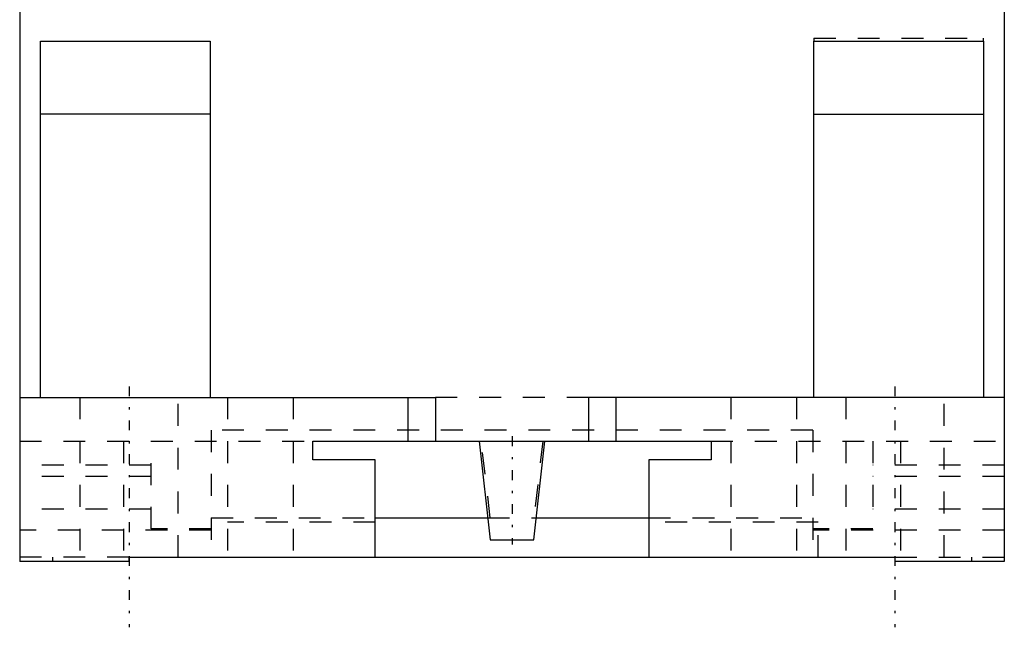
# Model space of a CAD drawing. Extents: x 0 to 45, y -8.5 to 47.
# Tile 1 of 3: x 0 to 45, y -8.5 to 19.2. Entities that reach past the tile are written whole.
import ezdxf

# ---------------------------------------------------------------- set-up
doc = ezdxf.new("R2010")
doc.units = 0
doc.linetypes.add('CENTER', pattern=[1.5, 0.45, -0.5, 0.05, -0.5])
doc.linetypes.add('DASHED', pattern=[2, 1, -1])
for name, color, linetype in [('AM_0', 7, 'CONTINUOUS'), ('AM_3', 7, 'DASHED'), ('AM_7', 7, 'CENTER')]:
    doc.layers.add(name, color=color, linetype=linetype)

msp = doc.modelspace()

# ---------------------------------------------------------------- linework, layer by layer
at = {"layer": 'AM_0', "color": 7, "linetype": 'CONTINUOUS'}
for p, q in [((0, 46.5), (0, -5.5)), ((45, 46.5), (45, -5.5)), ((0.95, 18.265), (8.7, 18.265)), ((0.95, 2), (0.95, 18.265)), ((8.7, 18.265), (8.7, 2)), ((36.3, 2), (36.3, 18.265)), ((36.3, 18.265), (44.05, 18.265)), ((44.05, 18.265), (44.05, 2)), ((8.7, 14.931), (0.95, 14.931)), ((36.3, 14.931), (44.05, 14.931)), ((0, 2), (19, 2)), ((17.75, 0), (17.75, 2)), ((19, 2), (19, 0)), ((45, 2), (26, 2)), ((26, 2), (26, 0)), ((27.25, 2), (27.25, 0)), ((13.4, -0.85), (13.4, 0)), ((13.4, 0), (31.6, 0)), ((31.6, 0), (31.6, -0.85)), ((21, 0), (21.5, -4.5)), ((23.5, -4.5), (24, 0)), ((16.25, -0.85), (13.4, -0.85)), ((16.25, -5.3), (16.25, -0.85)), ((31.6, -0.85), (28.75, -0.85)), ((28.75, -0.85), (28.75, -5.3)), ((16.25, -3.5), (21.389, -3.5)), ((23.611, -3.5), (28.75, -3.5)), ((21.5, -4.5), (23.5, -4.5)), ((5, -5.5), (5, -5.3)), ((5, -5.3), (40, -5.3)), ((40, -5.3), (40, -5.5)), ((5, -5.5), (0, -5.5)), ((45, -5.5), (40, -5.5))]:
    msp.add_line(p, q, dxfattribs=at)
at = {"layer": 'AM_3', "color": 6, "linetype": 'DASHED'}
for p, q in [((36.3, 18.4), (36.3, 18.265)), ((36.3, 18.4), (44.05, 18.4)), ((44.05, 18.265), (44.05, 18.4)), ((2.75, 2), (2.75, -5.3)), ((7.25, -5.3), (7.25, 2)), ((9.5, 2), (9.5, -5.3)), ((12.5, 2), (12.5, -5.3)), ((26, 2), (19, 2)), ((32.5, 2), (32.5, -5.3)), ((35.5, 2), (35.5, -5.3)), ((37.75, 2), (37.75, -5.3)), ((42.25, -5.3), (42.25, 2)), ((36.25, 0.5), (8.75, 0.5)), ((8.75, 0.5), (8.75, -5.3)), ((36.25, 0.5), (36.25, -5.3)), ((0, 0), (13.4, 0)), ((4.75, 0), (4.75, -5.3)), ((6.01, -4.003), (6.01, 0)), ((31.6, 0), (45, 0)), ((38.99, 0), (38.99, -4.003)), ((40.25, 0), (40.25, -5.3)), ((21.508, -3.5), (21.086, 0)), ((23.914, 0), (23.492, -3.5)), ((6.01, -1.1), (0, -1.1)), ((45, -1.1), (38.99, -1.1)), ((6.01, -1.61), (0, -1.61)), ((45, -1.61), (38.99, -1.61)), ((6.01, -3.1), (0, -3.1)), ((45, -3.1), (38.99, -3.1)), ((8.75, -3.5), (16.25, -3.5)), ((21.389, -3.5), (23.611, -3.5)), ((28.75, -3.5), (36.25, -3.5)), ((8.75, -4.003), (6.01, -4.003)), ((16.25, -3.7), (9.5, -3.7)), ((36.5, -3.7), (28.75, -3.7)), ((38.99, -4.003), (36.25, -4.003)), ((36.5, -5.3), (36.5, -3.7)), ((8.75, -4.066), (0, -4.066)), ((45, -4.066), (36.25, -4.066)), ((5, -5.3), (0, -5.3)), ((1.5, -5.3), (1.5, -5.5)), ((40, -5.3), (45, -5.3)), ((43.5, -5.3), (43.5, -5.5))]:
    msp.add_line(p, q, dxfattribs=at)
at = {"layer": 'AM_7', "color": 4, "linetype": 'CENTER'}
for p, q in [((5, 2.5), (5, -8.5)), ((40, 2.5), (40, -8.5)), ((22.5, 0.225), (22.5, -4.725))]:
    msp.add_line(p, q, dxfattribs=at)

doc.saveas('drawing.dxf')
